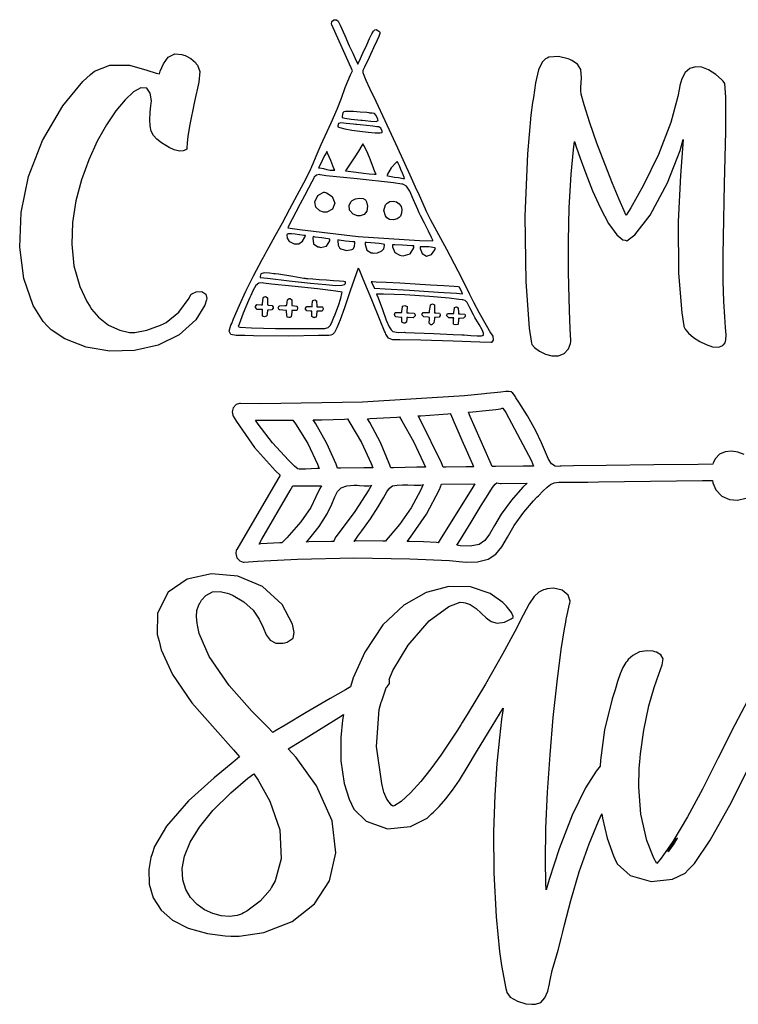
# Model space of a CAD drawing. Extents: x 0.84 to 6.73, y 0.51 to 4.56.
# Tile 1 of 2: x 0.84 to 3.8, y 0.51 to 4.56. Entities that reach past the tile are written whole.
import ezdxf

# ---------------------------------------------------------------- set-up
doc = ezdxf.new("R2010")
doc.units = 0
doc.layers.get('0').update_dxf_attribs({"linetype": 'CONTINUOUS'})

msp = doc.modelspace()

# ---------------------------------------------------------------- linework, layer by layer
at = {"color": 0}
for points in [[(2.7844, 3.26389), (2.78674, 3.25999), (2.78797, 3.24333), (2.78097, 3.23394), (2.77919, 3.23367), (2.77919, 3.23367), (2.73346, 3.23546), (2.62354, 3.23942), (2.49046, 3.24337), (2.40386, 3.24511), (2.375, 3.24511), (2.37131, 3.24567), (2.35753, 3.25179), (2.34685, 3.26785), (2.34478, 3.27328), (2.34136, 3.28033), (2.3234, 3.32406), (2.28863, 3.40972), (2.25407, 3.49388), (2.23643, 3.535), (2.23335, 3.53993), (2.2251, 3.5165), (2.20053, 3.44613), (2.17606, 3.37625), (2.15815, 3.32688), (2.14529, 3.29438), (2.13574, 3.27528), (2.12782, 3.26606), (2.11996, 3.26307), (2.11279, 3.26286), (2.1104, 3.26286), (2.06976, 3.26286), (1.94786, 3.25939), (1.80154, 3.26053), (1.76665, 3.26286), (1.75782, 3.26286), (1.73139, 3.26247), (1.70871, 3.26585), (1.70144, 3.28), (1.70882, 3.30431), (1.71251, 3.31179), (1.72037, 3.33068), (1.74436, 3.38721), (1.77067, 3.44515), (1.80225, 3.50782), (1.83794, 3.57493), (1.84999, 3.59722), (1.85433, 3.60476), (1.86708, 3.6275), (1.89165, 3.67193), (1.92085, 3.72553), (1.95193, 3.78315), (1.98221, 3.83985), (2.0089, 3.89051), (2.02929, 3.93007), (2.03808, 3.94754), (2.04064, 3.95344), (2.04215, 3.95687), (2.04715, 3.96957), (2.05951, 4), (2.08062, 4.04856), (2.10508, 4.10157), (2.11356, 4.11908), (2.12235, 4.13737), (2.14708, 4.19293), (2.16417, 4.23839), (2.1799, 4.28233), (2.20156, 4.33436), (2.20936, 4.3514), (2.12397, 4.53993), (2.1231, 4.54318), (2.12483, 4.55404), (2.13331, 4.56142), (2.14415, 4.56119), (2.15115, 4.55501), (2.15207, 4.5524), (2.15836, 4.53847), (2.17731, 4.49653), (2.1965, 4.4541), (2.2105, 4.42324), (2.22017, 4.40218), (2.22624, 4.38906), (2.22954, 4.38194), (2.2309, 4.37907), (2.23122, 4.37847), (2.23122, 4.37847), (2.23643, 4.38971), (2.25196, 4.4235), (2.2679, 4.4585), (2.28, 4.48449), (2.28901, 4.50261), (2.2959, 4.51394), (2.30154, 4.51958), (2.30675, 4.52061), (2.31114, 4.51888), (2.3125, 4.51807), (2.31396, 4.51725), (2.31842, 4.51471), (2.32178, 4.51079), (2.32194, 4.50424), (2.31819, 4.49268), (2.31, 4.47396), (2.29665, 4.44586), (2.27756, 4.40608), (2.25836, 4.36589), (2.25206, 4.35243), (2.25206, 4.35032), (2.25261, 4.34381), (2.25592, 4.33268), (2.26421, 4.31326), (2.27989, 4.27968), (2.30524, 4.22597), (2.34256, 4.14632), (2.39421, 4.03489), (2.44553, 3.92307), (2.46251, 3.88574), (2.46783, 3.87424), (2.48346, 3.83936), (2.49843, 3.80518), (2.51258, 3.77431), (2.52636, 3.74685), (2.53125, 3.73785), (2.54731, 3.70757), (2.59576, 3.61681), (2.64268, 3.52875), (2.67481, 3.4669), (2.69021, 3.43517), (2.69476, 3.42432), (2.69635, 3.42122), (2.70747, 3.40001), (2.73133, 3.35542), (2.75939, 3.30524), (2.77772, 3.27399), (2.7844, 3.26389)], [(1.60835, 3.40972), (1.60146, 3.38769), (1.56435, 3.32667), (1.49571, 3.26449), (1.40929, 3.22276), (1.31207, 3.2009), (1.21105, 3.19835), (1.11306, 3.21463), (1.02512, 3.24914), (0.969401, 3.28592), (0.954156, 3.30138), (0.936361, 3.3195), (0.895344, 3.38596), (0.856717, 3.49615), (0.839681, 3.6256), (0.845811, 3.76779), (0.876519, 3.91639), (0.933322, 4.06489), (1.01774, 4.20682), (1.10004, 4.30658), (1.13124, 4.33578), (1.14719, 4.34993), (1.21061, 4.37483), (1.29161, 4.37369), (1.36328, 4.35439), (1.40207, 4.34099), (1.41461, 4.33886), (1.41851, 4.34939), (1.43197, 4.38026), (1.45139, 4.40793), (1.47771, 4.42036), (1.50657, 4.41862), (1.51563, 4.41596), (1.52083, 4.41417), (1.54383, 4.40181), (1.56326, 4.38471), (1.56668, 4.38053), (1.57178, 4.37381), (1.58078, 4.34874), (1.57656, 4.30425), (1.55903, 4.22499), (1.5389, 4.12304), (1.53331, 4.08886), (1.53228, 4.08214), (1.52865, 4.05322), (1.52707, 4.03467), (1.52707, 4.02849), (1.52382, 4.02658), (1.51324, 4.02225), (1.49685, 4.02056), (1.47581, 4.02572), (1.45454, 4.03592), (1.44792, 4.03993), (1.44151, 4.04351), (1.42296, 4.05507), (1.40392, 4.06999), (1.39031, 4.08572), (1.38135, 4.10351), (1.37663, 4.1244), (1.37538, 4.14953), (1.37712, 4.18001), (1.3801, 4.20779), (1.38124, 4.21701), (1.38162, 4.22743), (1.37717, 4.2589), (1.36241, 4.27951), (1.33898, 4.28071), (1.3087, 4.26432), (1.2736, 4.23236), (1.23568, 4.18658), (1.19678, 4.1289), (1.15896, 4.06114), (1.12413, 3.98529), (1.09424, 3.9031), (1.07123, 3.81651), (1.05707, 3.72732), (1.05371, 3.63753), (1.06315, 3.54889), (1.08729, 3.46332), (1.11599, 3.40158), (1.12815, 3.38265), (1.13585, 3.37088), (1.16368, 3.33832), (1.20492, 3.30544), (1.25201, 3.28407), (1.29183, 3.27522), (1.30523, 3.27431), (1.31407, 3.27458), (1.3635, 3.28435), (1.41928, 3.30507), (1.43126, 3.31076), (1.44319, 3.31651), (1.49528, 3.35818), (1.53694, 3.4165), (1.54372, 3.43056), (1.54833, 3.4344), (1.56565, 3.44185), (1.58892, 3.44319), (1.60568, 3.43306), (1.60954, 3.41515), (1.60835, 3.40972)], [(3.7354, 3.59407), (3.73606, 3.6671), (3.74067, 3.88607), (3.74631, 4.10178), (3.74653, 4.24235), (3.74164, 4.29883), (3.7354, 4.30871), (3.72825, 4.31586), (3.70503, 4.33556), (3.67546, 4.35471), (3.64735, 4.36572), (3.62147, 4.36806), (3.59858, 4.36128), (3.57937, 4.34472), (3.56467, 4.31803), (3.55669, 4.2901), (3.55524, 4.28054), (3.54872, 4.24479), (3.51986, 4.13911), (3.46924, 4.00662), (3.40696, 3.88037), (3.35471, 3.78797), (3.33649, 3.75765), (3.3349, 3.75846), (3.32742, 3.77544), (3.30729, 3.82146), (3.27957, 3.88818), (3.24778, 3.96804), (3.21528, 4.05365), (3.18571, 4.13737), (3.16243, 4.21169), (3.15126, 4.25461), (3.14899, 4.2691), (3.1499, 4.28244), (3.1525, 4.32243), (3.15001, 4.35622), (3.13574, 4.37858), (3.11242, 4.39344), (3.10417, 4.39725), (3.09685, 4.40067), (3.05767, 4.41054), (3.01796, 4.4069), (3.01042, 4.40349), (3.0045, 4.40093), (2.98953, 4.38704), (2.97487, 4.35531), (2.96311, 4.30214), (2.95383, 4.24149), (2.95107, 4.22119), (2.9439, 4.16862), (2.93028, 4.00971), (2.91949, 3.75282), (2.92318, 3.48247), (2.93679, 3.29308), (2.94586, 3.23058), (2.94803, 3.22581), (2.95856, 3.21306), (2.97868, 3.19743), (3.00353, 3.18544), (3.0306, 3.17876), (3.05718, 3.17899), (3.08074, 3.18782), (3.09864, 3.20688), (3.10732, 3.22993), (3.10835, 3.23785), (3.10835, 3.24414), (3.1071, 3.26292), (3.10428, 3.3234), (3.10113, 3.41271), (3.09879, 3.52419), (3.09858, 3.65132), (3.10172, 3.78733), (3.10943, 3.92567), (3.1186, 4.02636), (3.12294, 4.05974), (3.12472, 4.0561), (3.13043, 4.03879), (3.14654, 3.99246), (3.16949, 3.92925), (3.19775, 3.85753), (3.22971, 3.78575), (3.26367, 3.72239), (3.29807, 3.67583), (3.32226, 3.65619), (3.33128, 3.65451), (3.33865, 3.65201), (3.37201, 3.67697), (3.435, 3.75754), (3.50597, 3.89025), (3.55783, 4.02349), (3.57086, 4.06912), (3.56799, 4.03196), (3.55931, 3.92036), (3.54969, 3.73112), (3.55149, 3.51921), (3.56489, 3.35607), (3.57394, 3.3024), (3.57394, 3.29899), (3.5791, 3.28863), (3.59315, 3.27203), (3.61372, 3.25456), (3.63851, 3.23813), (3.66525, 3.22472), (3.69168, 3.21631), (3.7155, 3.21485), (3.73058, 3.21924), (3.73438, 3.22222), (3.73682, 3.22428), (3.74294, 3.23199), (3.74681, 3.2449), (3.74713, 3.26465), (3.74507, 3.29492), (3.74164, 3.33931), (3.73817, 3.40153), (3.73568, 3.48525), (3.73514, 3.56689), (3.7354, 3.59407)], [(2.16667, 4.16075), (2.16667, 4.1595), (2.17833, 4.15576), (2.20454, 4.15181), (2.2321, 4.14925), (2.24397, 4.14828), (2.24794, 4.14828), (2.24972, 4.14806), (2.26183, 4.14654), (2.28515, 4.14415), (2.30647, 4.14328), (2.31456, 4.14615), (2.31456, 4.14615), (2.31332, 4.15175), (2.30757, 4.16792), (2.29986, 4.17562), (2.29036, 4.17665), (2.28097, 4.17757), (2.2781, 4.1785), (2.26882, 4.1791), (2.2411, 4.18115), (2.21365, 4.18321), (2.19422, 4.18435), (2.18138, 4.18408), (2.17361, 4.18201), (2.16954, 4.17774), (2.16769, 4.17079), (2.16689, 4.16331), (2.16667, 4.16075)], [(2.14899, 4.12224), (2.14899, 4.12115), (2.15679, 4.11783), (2.17746, 4.11279), (2.20665, 4.10764), (2.24013, 4.10286), (2.27354, 4.09901), (2.30279, 4.09663), (2.3234, 4.09619), (2.33128, 4.09776), (2.33128, 4.09825), (2.33128, 4.10238), (2.32682, 4.11469), (2.3176, 4.12011), (2.31456, 4.12011), (2.30935, 4.12115), (2.29363, 4.12337), (2.26676, 4.12651), (2.24089, 4.12907), (2.22683, 4.13032), (2.22293, 4.13053), (2.21317, 4.13135), (2.18408, 4.13482), (2.16168, 4.13732), (2.15142, 4.13439), (2.14899, 4.12528), (2.14899, 4.12224)], [(2.30626, 3.92638), (2.30208, 3.93604), (2.29047, 3.96544), (2.27994, 3.99397), (2.26899, 4.02001), (2.25663, 4.04378), (2.25206, 4.05138), (2.24761, 4.04368), (2.23378, 4.02083), (2.21858, 3.99724), (2.20242, 3.97293), (2.18642, 3.94824), (2.18126, 3.93994), (2.19222, 3.93853), (2.2251, 3.93386), (2.25467, 3.92969), (2.27881, 3.92719), (2.29937, 3.92638), (2.30626, 3.92638)], [(2.10417, 4.0191), (2.10215, 4.01546), (2.09614, 4.00435), (2.08931, 3.99126), (2.08128, 3.97547), (2.07264, 3.95817), (2.06976, 3.95242), (2.07488, 3.95182), (2.09028, 3.94906), (2.10428, 3.94569), (2.11768, 3.94308), (2.13172, 3.942), (2.13644, 3.942), (2.13331, 3.94982), (2.1199, 3.98215), (2.10699, 4.01237), (2.10417, 4.0191)], [(2.39378, 3.97846), (2.38906, 3.97456), (2.36888, 3.95204), (2.35335, 3.92589), (2.35101, 3.92014), (2.35536, 3.91906), (2.36854, 3.91618), (2.38282, 3.9139), (2.39936, 3.91168), (2.41781, 3.90875), (2.42393, 3.90767), (2.42156, 3.91325), (2.41465, 3.93001), (2.40842, 3.94586), (2.4024, 3.96029), (2.396, 3.97401), (2.39378, 3.97846)], [(1.94271, 3.70557), (1.99089, 3.69803), (2.23253, 3.66954), (2.48568, 3.65294), (2.53961, 3.65136), (2.53961, 3.655), (2.53504, 3.66581), (2.52289, 3.69086), (2.50532, 3.7251), (2.48942, 3.75651), (2.48438, 3.76704), (2.47825, 3.78022), (2.46126, 3.82032), (2.44569, 3.85639), (2.43147, 3.87722), (2.41732, 3.88444), (2.41249, 3.88471), (2.37782, 3.88992), (2.22874, 3.90636), (2.10101, 3.91965), (2.0771, 3.92329), (2.07394, 3.9241), (2.06093, 3.92247), (2.05208, 3.91363), (2.05106, 3.91075), (2.04883, 3.90668), (2.04226, 3.89426), (2.02881, 3.86876), (2.01238, 3.83746), (1.99451, 3.8035), (1.97694, 3.77013), (1.96137, 3.74056), (1.94937, 3.71799), (1.94439, 3.70865), (1.94271, 3.70557)], [(2.09375, 3.8514), (2.10215, 3.84983), (2.12554, 3.83431), (2.13738, 3.80686), (2.12788, 3.78142), (2.10379, 3.77013), (2.09581, 3.77013), (2.0905, 3.77013), (2.07471, 3.7755), (2.05843, 3.7901), (2.05404, 3.8119), (2.06369, 3.83339), (2.06874, 3.83886), (2.07107, 3.84125), (2.0919, 3.85167), (2.09375, 3.8514)], [(2.2646, 3.817), (2.26719, 3.81174), (2.2716, 3.79406), (2.2691, 3.77403), (2.25711, 3.75988), (2.24083, 3.7545), (2.2354, 3.7545), (2.22949, 3.7545), (2.21181, 3.76124), (2.19764, 3.77756), (2.19553, 3.79801), (2.20404, 3.81369), (2.20833, 3.817), (2.21143, 3.81933), (2.22239, 3.82422), (2.23876, 3.82758), (2.25401, 3.82568), (2.26303, 3.81976), (2.2646, 3.817)], [(2.40419, 3.75032), (2.40213, 3.74767), (2.39318, 3.74169), (2.37799, 3.73747), (2.36182, 3.73964), (2.35042, 3.74696), (2.34793, 3.75032), (2.34532, 3.75401), (2.33838, 3.77669), (2.34554, 3.8004), (2.34999, 3.80453), (2.35281, 3.80713), (2.36339, 3.81288), (2.37717, 3.815), (2.39019, 3.81185), (2.40126, 3.80442), (2.40935, 3.79362), (2.41325, 3.78039), (2.41189, 3.76563), (2.40668, 3.75375), (2.40419, 3.75032)], [(1.94065, 3.67953), (1.93983, 3.67643), (1.94049, 3.6626), (1.94683, 3.65192), (1.94894, 3.65033), (1.95335, 3.64697), (1.96912, 3.63986), (1.98813, 3.63992), (2.00418, 3.65093), (2.01383, 3.66743), (2.01563, 3.67329), (2.00944, 3.67393), (1.9911, 3.67649), (1.97379, 3.67914), (1.95861, 3.68044), (1.9451, 3.68001), (1.94065, 3.67953)], [(2.0479, 3.66911), (2.04606, 3.66211), (2.04893, 3.63878), (2.0664, 3.62744), (2.07189, 3.62642), (2.0784, 3.62483), (2.10249, 3.63004), (2.11561, 3.65196), (2.11664, 3.65869), (2.1091, 3.66054), (2.08225, 3.6639), (2.05544, 3.66732), (2.0479, 3.66911)], [(2.21039, 3.61806), (2.21197, 3.61887), (2.21744, 3.62799), (2.21978, 3.64247), (2.21978, 3.64725), (2.21089, 3.64828), (2.18044, 3.65061), (2.15522, 3.65403), (2.14899, 3.65554), (2.14871, 3.65142), (2.14996, 3.63411), (2.15543, 3.6225), (2.15728, 3.62121), (2.16092, 3.61833), (2.18425, 3.61263), (2.20697, 3.61626), (2.21039, 3.61806)], [(2.26144, 3.64513), (2.26144, 3.6371), (2.2691, 3.6129), (2.28603, 3.60243), (2.29167, 3.60243), (2.29557, 3.60167), (2.31287, 3.60232), (2.32758, 3.60872), (2.33018, 3.61079), (2.33197, 3.6116), (2.33811, 3.61951), (2.3406, 3.63254), (2.3406, 3.63683), (2.33535, 3.63781), (2.31956, 3.64019), (2.30296, 3.64176), (2.28537, 3.64296), (2.26742, 3.64453), (2.26144, 3.64513)], [(2.46251, 3.63053), (2.4534, 3.63135), (2.4151, 3.63385), (2.38422, 3.63471), (2.37397, 3.63471), (2.37397, 3.62717), (2.38319, 3.60439), (2.4044, 3.59256), (2.41043, 3.59201), (2.41824, 3.59071), (2.44661, 3.59804), (2.46143, 3.62299), (2.46251, 3.63053)], [(2.55106, 3.62121), (2.54665, 3.62235), (2.53347, 3.62571), (2.52328, 3.62744), (2.51133, 3.62765), (2.49425, 3.62744), (2.48856, 3.62744), (2.48856, 3.62067), (2.4961, 3.60015), (2.51394, 3.58919), (2.53467, 3.59581), (2.54872, 3.61431), (2.55106, 3.62121)], [(2.18126, 3.48367), (2.17953, 3.48367), (2.17432, 3.48421), (2.15653, 3.48551), (2.1314, 3.48736), (2.10232, 3.48953), (2.07275, 3.49181), (2.04617, 3.49382), (2.02593, 3.49539), (2.01818, 3.49599), (2.01563, 3.49621), (2.00987, 3.4975), (1.96457, 3.50569), (1.90468, 3.51443), (1.89165, 3.51594), (1.88558, 3.51654), (1.86751, 3.51882), (1.84646, 3.52001), (1.83257, 3.51557), (1.82943, 3.50467), (1.83018, 3.50142), (1.85981, 3.49794), (1.94874, 3.48753), (2.03711, 3.47771), (2.09967, 3.47151), (2.1409, 3.46869), (2.16521, 3.46886), (2.17708, 3.47168), (2.18093, 3.47672), (2.18126, 3.48193), (2.18126, 3.48367)], [(2.28646, 3.48367), (2.28776, 3.48085), (2.29839, 3.45921), (2.29893, 3.45763), (2.301, 3.45742), (2.34412, 3.45481), (2.44358, 3.44879), (2.56158, 3.44125), (2.63726, 3.43593), (2.66249, 3.43371), (2.66064, 3.43733), (2.65022, 3.46078), (2.65001, 3.46181), (2.64464, 3.46272), (2.62831, 3.46386), (2.58599, 3.46674), (2.52989, 3.47006), (2.46701, 3.47358), (2.40429, 3.477), (2.34864, 3.47999), (2.30707, 3.48232), (2.29156, 3.48318), (2.28646, 3.48367)], [(2.16667, 3.44097), (2.1415, 3.4445), (2.06592, 3.45372), (1.96012, 3.4655), (1.87663, 3.47412), (1.84272, 3.47743), (1.84272, 3.47743), (1.83817, 3.47846), (1.82368, 3.47786), (1.81158, 3.46821), (1.80122, 3.44862), (1.79112, 3.42638), (1.78749, 3.41911), (1.78119, 3.4069), (1.7596, 3.35454), (1.74322, 3.30843), (1.73958, 3.29932), (1.7461, 3.29671), (1.7934, 3.29363), (1.89296, 3.29124), (2.00379, 3.29085), (2.06972, 3.29096), (2.09169, 3.29096), (2.09619, 3.29096), (2.10975, 3.29482), (2.11914, 3.30507), (2.12522, 3.31999), (2.13086, 3.33365), (2.13336, 3.33783), (2.13542, 3.34174), (2.1416, 3.35693), (2.15192, 3.38553), (2.16129, 3.41607), (2.1659, 3.43468), (2.16667, 3.44097)], [(1.85938, 3.38786), (1.86404, 3.38738), (1.87836, 3.38542), (1.88336, 3.37944), (1.88336, 3.37744), (1.88336, 3.37511), (1.87722, 3.36794), (1.86382, 3.36703), (1.85938, 3.36703), (1.8591, 3.36393), (1.8565, 3.34386), (1.85622, 3.34304), (1.85596, 3.34174), (1.84787, 3.33854), (1.83974, 3.3425), (1.83957, 3.34407), (1.83931, 3.34489), (1.83854, 3.36307), (1.83854, 3.36908), (1.83322, 3.36908), (1.81743, 3.36963), (1.81044, 3.37706), (1.81044, 3.3795), (1.80994, 3.38163), (1.81586, 3.38954), (1.83356, 3.3884), (1.83854, 3.38786), (1.83876, 3.39204), (1.84244, 3.41732), (1.84272, 3.41808), (1.84347, 3.41938), (1.8514, 3.42225), (1.85889, 3.41872), (1.85938, 3.41699), (1.8596, 3.41596), (1.8596, 3.39176), (1.85938, 3.38786)], [(1.9094, 3.38471), (1.91015, 3.38499), (1.93143, 3.38574), (1.93853, 3.38574), (1.93875, 3.38889), (1.94243, 3.40896), (1.94271, 3.40972), (1.94293, 3.41054), (1.949, 3.4139), (1.95107, 3.4139), (1.95324, 3.4139), (1.95985, 3.40886), (1.95936, 3.39154), (1.95936, 3.38574), (1.96218, 3.38553), (1.97965, 3.38292), (1.98019, 3.38265), (1.9815, 3.38217), (1.98367, 3.37472), (1.98122, 3.36681), (1.98019, 3.366), (1.97965, 3.3655), (1.96218, 3.36469), (1.95936, 3.3649), (1.95936, 3.3584), (1.95751, 3.33942), (1.95731, 3.33886), (1.95703, 3.33865), (1.95096, 3.33681), (1.94894, 3.33681), (1.94786, 3.33658), (1.94086, 3.33735), (1.94065, 3.33783), (1.94038, 3.33838), (1.93853, 3.35829), (1.93853, 3.3649), (1.93463, 3.36518), (1.91043, 3.36783), (1.9094, 3.36806), (1.90799, 3.36806), (1.90386, 3.37565), (1.90756, 3.38428), (1.9094, 3.38471)], [(2.04167, 3.36182), (2.03668, 3.36236), (2.02121, 3.36393), (2.01563, 3.37017), (2.01563, 3.37224), (2.01563, 3.37478), (2.02186, 3.38226), (2.03851, 3.38108), (2.04372, 3.38053), (2.04372, 3.38656), (2.04557, 3.40375), (2.04585, 3.40451), (2.0466, 3.40582), (2.05442, 3.40869), (2.06125, 3.405), (2.06147, 3.40349), (2.06168, 3.40272), (2.0625, 3.38612), (2.0625, 3.38053), (2.06847, 3.38053), (2.08594, 3.37978), (2.08649, 3.3795), (2.08669, 3.37929), (2.08854, 3.37403), (2.08854, 3.37224), (2.08914, 3.37039), (2.0841, 3.36236), (2.06787, 3.36182), (2.0625, 3.36182), (2.06222, 3.35818), (2.05963, 3.33838), (2.05935, 3.33783), (2.05908, 3.33763), (2.05382, 3.33578), (2.05208, 3.33578), (2.05018, 3.33518), (2.04215, 3.3406), (2.04167, 3.35656), (2.04167, 3.36182)], [(2.71354, 3.33681), (2.70806, 3.34668), (2.69249, 3.37663), (2.6811, 3.39817), (2.67264, 3.40701), (2.66347, 3.40869), (2.66043, 3.40869), (2.64762, 3.41054), (2.60672, 3.41553), (2.52615, 3.42339), (2.42469, 3.4299), (2.3374, 3.43261), (2.30832, 3.43261), (2.31456, 3.41689), (2.33247, 3.36925), (2.34831, 3.32601), (2.36003, 3.29867), (2.36822, 3.28592), (2.37185, 3.28267), (2.37549, 3.27929), (2.39882, 3.27431), (2.42367, 3.27561), (2.42811, 3.27533), (2.42811, 3.27533), (2.46425, 3.27371), (2.54372, 3.27013), (2.62321, 3.26654), (2.6594, 3.26492), (2.6594, 3.26492), (2.66863, 3.26443), (2.6964, 3.26247), (2.72287, 3.26064), (2.73986, 3.26079), (2.74815, 3.26417), (2.74875, 3.27214), (2.74257, 3.28603), (2.73053, 3.30718), (2.71767, 3.32937), (2.71354, 3.33681)], [(2.43332, 3.35558), (2.44086, 3.35558), (2.46272, 3.35374), (2.46354, 3.35346), (2.46431, 3.35325), (2.46772, 3.34722), (2.46772, 3.34517), (2.46772, 3.34267), (2.45947, 3.33512), (2.43929, 3.33632), (2.43332, 3.33681), (2.43278, 3.33214), (2.43121, 3.31782), (2.42497, 3.31282), (2.4229, 3.31282), (2.42042, 3.31282), (2.41297, 3.31743), (2.41249, 3.33197), (2.41249, 3.33681), (2.40881, 3.33708), (2.38721, 3.33968), (2.38644, 3.33996), (2.38499, 3.34022), (2.38189, 3.34831), (2.38579, 3.35639), (2.38747, 3.35661), (2.38824, 3.35688), (2.40642, 3.35764), (2.41249, 3.35764), (2.41271, 3.36079), (2.41536, 3.38086), (2.41564, 3.38163), (2.41585, 3.38292), (2.42535, 3.38579), (2.43435, 3.38189), (2.43435, 3.38053), (2.43408, 3.3795), (2.43332, 3.3616), (2.43332, 3.35558)], [(2.54688, 3.35558), (2.55208, 3.35558), (2.56717, 3.35476), (2.56771, 3.35449), (2.56819, 3.35428), (2.57086, 3.34901), (2.57086, 3.34722), (2.57086, 3.34478), (2.56625, 3.33735), (2.55171, 3.33681), (2.54688, 3.33681), (2.54639, 3.33111), (2.54454, 3.31392), (2.53717, 3.30729), (2.5344, 3.30658), (2.53217, 3.30658), (2.5255, 3.31272), (2.52604, 3.33078), (2.52604, 3.33681), (2.52029, 3.33729), (2.5031, 3.33914), (2.49653, 3.34651), (2.49582, 3.34928), (2.49582, 3.35113), (2.49972, 3.35661), (2.50103, 3.35661), (2.50179, 3.35688), (2.51997, 3.35764), (2.52604, 3.35764), (2.52626, 3.36182), (2.52994, 3.3871), (2.53022, 3.38786), (2.53097, 3.38917), (2.5389, 3.39204), (2.54639, 3.38857), (2.54688, 3.38683), (2.5471, 3.38579), (2.5471, 3.35975), (2.54688, 3.35558)], [(2.64583, 3.3514), (2.65235, 3.3514), (2.67133, 3.35064), (2.67188, 3.35038), (2.6721, 3.3501), (2.67393, 3.34483), (2.67393, 3.34304), (2.67393, 3.3406), (2.66689, 3.33317), (2.6511, 3.33263), (2.64583, 3.33263), (2.64583, 3.32667), (2.64399, 3.30925), (2.64378, 3.30871), (2.64296, 3.30794), (2.63487, 3.30638), (2.62679, 3.30794), (2.62603, 3.30871), (2.62576, 3.30897), (2.62522, 3.31629), (2.62576, 3.33083), (2.62603, 3.33475), (2.62104, 3.33475), (2.60613, 3.33567), (2.59793, 3.34283), (2.59793, 3.34517), (2.59793, 3.347), (2.60101, 3.35243), (2.60211, 3.35243), (2.60286, 3.35271), (2.62022, 3.35346), (2.62603, 3.35346), (2.62625, 3.35633), (2.6289, 3.37457), (2.62918, 3.37532), (2.62967, 3.3769), (2.63775, 3.37967), (2.64481, 3.37642), (2.64481, 3.37532), (2.64501, 3.37429), (2.64583, 3.35715), (2.64583, 3.3514)], [(2.7844, 2.72325), (2.77604, 2.74203), (2.6945, 2.92876), (2.68647, 2.94721), (2.70449, 2.94879), (2.75851, 2.9535), (2.79904, 2.95751), (2.81868, 2.96056), (2.8259, 2.96278), (2.82813, 2.96386), (2.8406, 2.94515), (2.94581, 2.74647), (2.95415, 2.72538), (2.91168, 2.72538), (2.79844, 2.72353), (2.7844, 2.72325)], [(2.18853, 2.91911), (2.19917, 2.90349), (2.24647, 2.82172), (2.28592, 2.73579), (2.29269, 2.71804), (2.25646, 2.71804), (2.1601, 2.71625), (2.14789, 2.71599), (2.14165, 2.73372), (2.10417, 2.81858), (2.05832, 2.89931), (2.0479, 2.91493), (2.08306, 2.91493), (2.17654, 2.91835), (2.18853, 2.91911)], [(2.4031, 2.9274), (2.41325, 2.91103), (2.46012, 2.82617), (2.50179, 2.73813), (2.50939, 2.72017), (2.47368, 2.72017), (2.37864, 2.71832), (2.36664, 2.71804), (2.36062, 2.73606), (2.3246, 2.82226), (2.28071, 2.90429), (2.27083, 2.92014), (2.28174, 2.92068), (2.39187, 2.92665), (2.4031, 2.9274)], [(2.61253, 2.94097), (2.61301, 2.93946), (2.61708, 2.93001), (2.62788, 2.90489), (2.6429, 2.87044), (2.66, 2.83122), (2.67714, 2.7921), (2.69228, 2.75776), (2.7034, 2.73292), (2.70751, 2.72353), (2.70833, 2.72222), (2.67708, 2.72222), (2.59347, 2.72043), (2.58333, 2.72017), (2.57601, 2.73839), (2.49007, 2.91465), (2.48019, 2.93158), (2.49137, 2.9324), (2.60157, 2.94021), (2.61253, 2.94097)], [(1.81044, 2.9139), (1.82319, 2.91368), (1.95074, 2.91368), (1.96354, 2.9139), (1.97499, 2.89854), (2.02522, 2.81793), (2.06614, 2.73269), (2.07292, 2.71496), (2.06446, 2.7149), (2.03907, 2.71419), (2.01563, 2.71311), (2.00022, 2.71229), (1.99046, 2.71246), (1.984, 2.71425), (1.9784, 2.71832), (1.97131, 2.72532), (1.96317, 2.73324), (1.96039, 2.73579), (1.94607, 2.74935), (1.87993, 2.82096), (1.82107, 2.89779), (1.81044, 2.9139)], [(1.91872, 2.40972), (1.91064, 2.4095), (1.83279, 2.40506), (1.82497, 2.40451), (1.83669, 2.42458), (1.95285, 2.62408), (1.96457, 2.6441), (1.9661, 2.64387), (1.98454, 2.64367), (2.02289, 2.64372), (2.06125, 2.64399), (2.07622, 2.6441), (2.08128, 2.6441), (2.07508, 2.63308), (2.05919, 2.59842), (2.03788, 2.55425), (1.99756, 2.49647), (1.93924, 2.43061), (1.91872, 2.40972)], [(2.14063, 2.43474), (2.13932, 2.43321), (2.13254, 2.41678), (2.13226, 2.41493), (2.12289, 2.41471), (2.02994, 2.41314), (2.02083, 2.41288), (2.03444, 2.42817), (2.07243, 2.47667), (2.10531, 2.52815), (2.12511, 2.56858), (2.13747, 2.59907), (2.14806, 2.62093), (2.1626, 2.63525), (2.18668, 2.64328), (2.21615, 2.64606), (2.22601, 2.64615), (2.22894, 2.64615), (2.23779, 2.64561), (2.25792, 2.64464), (2.27746, 2.64442), (2.28668, 2.64513), (2.28749, 2.64615), (2.27681, 2.62793), (2.21912, 2.53814), (2.15468, 2.45144), (2.14063, 2.43474)], [(2.21457, 2.41699), (2.21724, 2.41699), (2.22538, 2.42839), (2.2346, 2.44125), (2.2354, 2.442), (2.24783, 2.45817), (2.28347, 2.50797), (2.31581, 2.55806), (2.33675, 2.59446), (2.35064, 2.61936), (2.36182, 2.63504), (2.37468, 2.64361), (2.39361, 2.64729), (2.41558, 2.64822), (2.4229, 2.64828), (2.42665, 2.64828), (2.43787, 2.64774), (2.46392, 2.64686), (2.48893, 2.64697), (2.50049, 2.648), (2.50103, 2.64931), (2.48996, 2.62472), (2.45042, 2.55382), (2.40235, 2.48465), (2.36481, 2.4394), (2.34814, 2.42042), (2.34581, 2.41596), (2.33485, 2.4165), (2.22547, 2.41726), (2.21457, 2.41699)], [(2.43435, 2.41493), (2.44894, 2.43294), (2.51378, 2.52761), (2.56717, 2.62901), (2.57607, 2.65033), (2.71354, 2.65246), (2.70101, 2.63217), (2.57471, 2.42979), (2.5625, 2.40972), (2.55518, 2.41054), (2.5019, 2.41314), (2.44396, 2.41471), (2.43435, 2.41493)], [(2.63857, 2.39931), (2.65338, 2.42301), (2.6976, 2.49436), (2.73953, 2.56282), (2.76768, 2.60894), (2.78554, 2.63693), (2.79639, 2.65115), (2.8036, 2.65582), (2.81065, 2.65517), (2.81825, 2.65365), (2.82086, 2.65349), (2.92811, 2.65451), (2.91124, 2.63813), (2.8641, 2.58535), (2.82146, 2.5275), (2.79351, 2.48068), (2.77354, 2.4445), (2.75478, 2.41868), (2.73053, 2.40272), (2.69401, 2.39643), (2.65229, 2.39779), (2.63857, 2.39931)], [(1.87603, 0.993056), (1.87028, 0.982639), (1.83003, 0.935275), (1.77468, 0.894151), (1.76144, 0.886828), (1.75521, 0.883356), (1.73443, 0.876519), (1.70307, 0.872831), (1.66917, 0.875597), (1.6345, 0.884819), (1.60075, 0.900336), (1.56976, 0.922092), (1.54335, 0.949978), (1.52328, 0.983832), (1.51124, 1.02365), (1.50911, 1.06928), (1.51861, 1.12066), (1.54156, 1.17763), (1.57969, 1.24013), (1.63482, 1.30805), (1.70865, 1.38129), (1.77881, 1.44108), (1.80311, 1.45975), (1.8214, 1.43278), (1.86882, 1.34673), (1.91026, 1.22879), (1.91635, 1.10965), (1.89133, 1.0191), (1.87603, 0.993056)], [(3.5344, 1.17432), (3.53201, 1.17068), (3.50988, 1.14073), (3.50726, 1.13786), (3.51064, 1.14258), (3.54346, 1.19124), (3.54688, 1.19618), (3.54579, 1.19439), (3.53543, 1.17616), (3.5344, 1.17432)]]:
    msp.add_lwpolyline(points, close=True, dxfattribs=at)
for points in [[(3.82206, 2.77294), (3.79579, 2.78288), (3.76888, 2.7864), (3.74311, 2.78342), (3.72054, 2.77354), (3.70307, 2.75672), (3.69412, 2.73893), (3.69271, 2.73264), (3.63194, 2.7321), (3.44965, 2.73019), (3.25319, 2.72771), (3.11947, 2.72564), (3.06793, 2.72456), (3.06456, 2.72428), (3.05946, 2.72374), (3.04389, 2.72553), (3.02903, 2.73503), (3.01676, 2.75358), (3.0039, 2.7819), (2.98719, 2.82064), (2.96349, 2.87056), (2.92958, 2.93229), (2.89464, 2.98844), (2.88226, 3.00663), (2.88037, 3.00944), (2.87472, 3.01796), (2.86882, 3.02561), (2.86247, 3.03017), (2.85363, 3.03201), (2.84033, 3.03168), (2.82047, 3.02962), (2.7921, 3.02632), (2.76286, 3.02317), (2.75315, 3.02225), (2.67057, 3.01417), (2.25103, 2.98801), (1.83149, 2.98113), (1.74897, 2.98264), (1.74447, 2.98281), (1.7309, 2.97803), (1.71858, 2.96522), (1.71392, 2.94808), (1.71642, 2.93431), (1.71875, 2.93056), (1.73178, 2.90793), (1.8061, 2.80181), (1.89242, 2.70557), (1.91146, 2.68782), (1.8966, 2.66233), (1.74843, 2.40847), (1.73335, 2.38265), (1.73112, 2.37901), (1.72894, 2.36546), (1.73356, 2.34804), (1.74561, 2.3349), (1.75917, 2.33024), (1.76357, 2.33057), (1.81842, 2.33447), (1.98335, 2.3425), (2.21457, 2.34754), (2.44493, 2.34435), (2.60824, 2.33632), (2.66249, 2.3316), (2.67779, 2.33029), (2.72418, 2.33117), (2.7679, 2.34179), (2.79921, 2.36274), (2.82379, 2.39333), (2.84739, 2.43283), (2.8756, 2.48047), (2.91417, 2.53554), (2.95426, 2.58268), (2.96875, 2.59722), (2.97483, 2.60335), (2.993, 2.6219), (3.01053, 2.63894), (3.0249, 2.64979), (3.03982, 2.65582), (3.05892, 2.65847), (3.08589, 2.65907), (3.1244, 2.65901), (3.16465, 2.6594), (3.17811, 2.65972), (3.22239, 2.66026), (3.64974, 2.66547), (3.69065, 2.66596), (3.69233, 2.65597), (3.70486, 2.62722), (3.72939, 2.60161), (3.76058, 2.58806), (3.79465, 2.58539), (3.82785, 2.59256)], [(3.86193, 1.80935), (3.78282, 1.66049), (3.71317, 1.52274), (3.64953, 1.39654), (3.58876, 1.28228), (3.5275, 1.18028), (3.47999, 1.1123), (3.46251, 1.09098), (3.44911, 1.11274), (3.42079, 1.18527), (3.39697, 1.29357), (3.38818, 1.40506), (3.38932, 1.48292), (3.39165, 1.50868), (3.39458, 1.54129), (3.40821, 1.63872), (3.4291, 1.73931), (3.4509, 1.81478), (3.47017, 1.86925), (3.48356, 1.90701), (3.48757, 1.93218), (3.47894, 1.94906), (3.46061, 1.95953), (3.45415, 1.96181), (3.44661, 1.96392), (3.42275, 1.96576), (3.39139, 1.96056), (3.36274, 1.94635), (3.34424, 1.92985), (3.33957, 1.92329), (3.3349, 1.9171), (3.32275, 1.89725), (3.31147, 1.87104), (3.30089, 1.83849), (3.29021, 1.80436), (3.28646, 1.79308), (3.27783, 1.76758), (3.24685, 1.64008), (3.23047, 1.51525), (3.22917, 1.491), (3.21229, 1.47006), (3.16883, 1.40132), (3.11376, 1.28906), (3.06071, 1.15044), (3.0191, 1.02403), (3.00624, 0.981608), (3.00472, 1.01107), (3.00347, 1.0995), (3.00569, 1.23568), (3.01232, 1.3839), (3.02262, 1.53771), (3.03592, 1.69092), (3.05165, 1.83724), (3.06901, 1.97021), (3.08231, 2.05544), (3.08751, 2.08365), (3.08772, 2.08475), (3.08931, 2.09412), (3.08957, 2.09517), (3.09088, 2.1014), (3.10286, 2.15713), (3.10417, 2.16178), (3.10508, 2.16954), (3.09694, 2.19417), (3.07183, 2.21457), (3.03733, 2.2226), (3.01031, 2.22081), (3.00206, 2.21804), (2.99556, 2.21599), (2.977, 2.20682), (2.95703, 2.18858), (2.93713, 2.15869), (2.91222, 2.11247), (2.87722, 2.04519), (2.82715, 1.95221), (2.75689, 1.82878), (2.68576, 1.70953), (2.66146, 1.67014), (2.65603, 1.6614), (2.63938, 1.63525), (2.60906, 1.58892), (2.57264, 1.53575), (2.53228, 1.48031), (2.49013, 1.42714), (2.44846, 1.3807), (2.40935, 1.34565), (2.38417, 1.32926), (2.375, 1.32639), (2.37028, 1.33084), (2.35151, 1.35541), (2.33903, 1.38368), (2.33751, 1.38992), (2.32969, 1.41986), (2.30817, 1.57221), (2.3195, 1.72456), (2.32813, 1.7545), (2.32964, 1.75971), (2.34608, 1.80897), (2.34793, 1.81392), (2.34793, 1.81392), (2.34896, 1.81494), (2.34896, 1.81494), (2.35206, 1.81706), (2.36128, 1.83068), (2.36171, 1.84489), (2.3604, 1.84722), (2.37592, 1.88422), (2.43815, 1.98872), (2.52522, 2.08914), (2.6065, 2.14785), (2.65235, 2.16569), (2.66667, 2.1639), (2.67372, 2.16303), (2.69439, 2.15522), (2.71789, 2.13938), (2.73893, 2.12011), (2.75939, 2.10118), (2.78093, 2.08621), (2.8055, 2.07894), (2.83485, 2.08317), (2.86253, 2.09663), (2.87082, 2.10243), (2.87104, 2.10688), (2.86376, 2.12354), (2.84711, 2.14333), (2.84272, 2.14931), (2.82872, 2.16465), (2.77621, 2.20096), (2.69569, 2.22835), (2.60622, 2.23042), (2.51286, 2.20583), (2.42063, 2.15343), (2.33453, 2.072), (2.25965, 1.96024), (2.21235, 1.85385), (2.20107, 1.817), (2.18007, 1.80533), (2.11751, 1.76932), (2.01899, 1.71158), (1.93175, 1.65972), (1.88954, 1.63422), (1.88226, 1.6295), (1.86046, 1.65132), (1.79536, 1.71685), (1.70128, 1.82249), (1.62007, 1.94185), (1.57818, 2.037), (1.57189, 2.07015), (1.57036, 2.07894), (1.56793, 2.10562), (1.5695, 2.13135), (1.57536, 2.15044), (1.58182, 2.16228), (1.58436, 2.16596), (1.58871, 2.17344), (1.60628, 2.19319), (1.63319, 2.20768), (1.66536, 2.20969), (1.69412, 2.20296), (1.70313, 2.19933), (1.71843, 2.19299), (1.76167, 2.16737), (1.80057, 2.13189), (1.82525, 2.09565), (1.84136, 2.06131), (1.85444, 2.03168), (1.87011, 2.0095), (1.89382, 1.99744), (1.92215, 1.99669), (1.93126, 1.99826), (1.94011, 2.00037), (1.96522, 2.01693), (1.97006, 2.04124), (1.96875, 2.04719), (1.96272, 2.07553), (1.92063, 2.15522), (1.83876, 2.23008), (1.73693, 2.27229), (1.62901, 2.28213), (1.52886, 2.25993), (1.45031, 2.20606), (1.40722, 2.12076), (1.40608, 2.03201), (1.41351, 2.0045), (1.42269, 1.96935), (1.46832, 1.86837), (1.54829, 1.75179), (1.64361, 1.6429), (1.72032, 1.55854), (1.74479, 1.52951), (1.71869, 1.50782), (1.64025, 1.44303), (1.5345, 1.3476), (1.44374, 1.24343), (1.3941, 1.16043), (1.38439, 1.13053), (1.37945, 1.11496), (1.37104, 1.06613), (1.37256, 1.00505), (1.38932, 0.948731), (1.42144, 0.898817), (1.46929, 0.856662), (1.53304, 0.823839), (1.61296, 0.801812), (1.68522, 0.792751), (1.70936, 0.791992), (1.743, 0.791667), (1.84424, 0.806858), (1.96072, 0.852106), (2.0529, 0.924208), (2.11496, 1.01953), (2.141, 1.13449), (2.12522, 1.26563), (2.06174, 1.40924), (1.97743, 1.52686), (1.94476, 1.56179), (1.94504, 1.56207), (1.9656, 1.57487), (2.01861, 1.60764), (2.09169, 1.65294), (2.15261, 1.69081), (2.1729, 1.70344), (2.16889, 1.68001), (2.16178, 1.60883), (2.16168, 1.51247), (2.17524, 1.41949), (2.19526, 1.35476), (2.20518, 1.33474), (2.21442, 1.31456), (2.26557, 1.26454), (2.35297, 1.23318), (2.44879, 1.24246), (2.51708, 1.27707), (2.5344, 1.29411), (2.54258, 1.30143), (2.56629, 1.32454), (2.59435, 1.35601), (2.6211, 1.39144), (2.64931, 1.43371), (2.68158, 1.48579), (2.72054, 1.55046), (2.76882, 1.63075), (2.81396, 1.70492), (2.82915, 1.72949), (2.82785, 1.71832), (2.82346, 1.68474), (2.81424, 1.60764), (2.80387, 1.50206), (2.79492, 1.37185), (2.78965, 1.22076), (2.79064, 1.05263), (2.80018, 0.871311), (2.81424, 0.728082), (2.82086, 0.680556), (2.82215, 0.670953), (2.8406, 0.575629), (2.84272, 0.565972), (2.84457, 0.55919), (2.8591, 0.541287), (2.88803, 0.523708), (2.92236, 0.513726), (2.94706, 0.511231), (2.95518, 0.511828), (2.96246, 0.512315), (2.98406, 0.519314), (3.00179, 0.537218), (3.01292, 0.565918), (3.01981, 0.595649), (3.02186, 0.605578), (3.02408, 0.616917), (3.03201, 0.650771), (3.04243, 0.687879), (3.05556, 0.733615), (3.06956, 0.786783), (3.07394, 0.804525), (3.08214, 0.838162), (3.10796, 0.938747), (3.14231, 1.05648), (3.18306, 1.1709), (3.22228, 1.26449), (3.23643, 1.29514), (3.23904, 1.27718), (3.25792, 1.19461), (3.28358, 1.1225), (3.28961, 1.1097), (3.29932, 1.08973), (3.35303, 1.04167), (3.43929, 1.01573), (3.52599, 1.02539), (3.5785, 1.05062), (3.5906, 1.06391), (3.61703, 1.09104), (3.68213, 1.1862), (3.76964, 1.34294), (3.84918, 1.50265)]]:
    msp.add_lwpolyline(points, dxfattribs=at)

doc.saveas('drawing.dxf')
